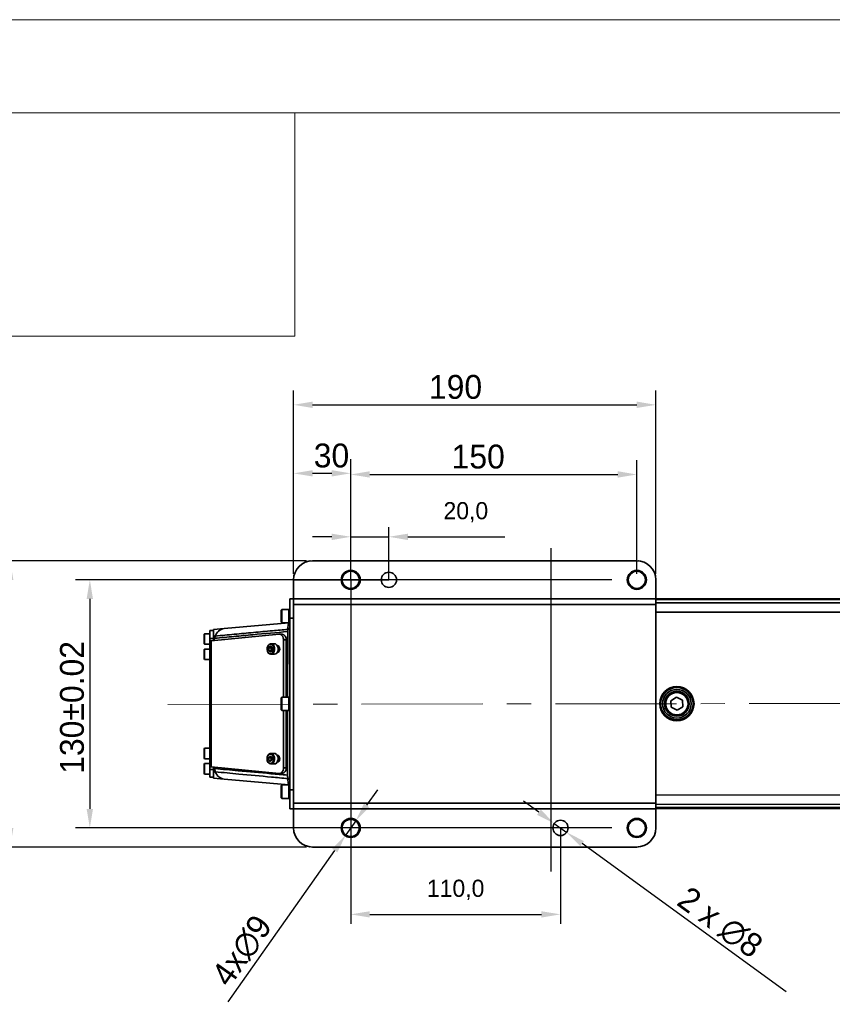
# Model space of a CAD drawing. Header units: millimetres. Extents: x 609 to 1177, y -109 to 470.
# Tile 56 of 60: x 748 to 833, y 367 to 470. Entities that reach past the tile are written whole.
import ezdxf
from ezdxf.enums import TextEntityAlignment as Align

# ---------------------------------------------------------------- set-up
doc = ezdxf.new("R2010")
doc.units = ezdxf.units.MM
doc.header["$PDSIZE"] = -1
doc.linetypes.add('CENTERX2', pattern=[20.32, 12.7, -2.54, 2.54, -2.54])
for name, color, linetype, lineweight in [('1轮廓实线层', 7, 'Continuous', 18), ('2细线层', 4, 'Continuous', 13), ('6文字层', 3, 'Continuous', 13), ('图框层', 7, 'Continuous', 18)]:
    doc.layers.add(name, color=color, linetype=linetype, lineweight=lineweight)
doc.layers.add('标注层', color=7, linetype='Continuous')
doc.styles.add('PC_TEXTSTYLE', font='ISOCP.SHX', dxfattribs={"width": 0.707, "bigfont": 'GBCBIG.SHX'})
doc.dimstyles.new('ISO-25', dxfattribs={"dimtxt": 2.5, "dimasz": 2, "dimexe": 1.5, "dimexo": 0.625, "dimtad": 1, "dimdec": 1, "dimlfac": 5, "dimtxsty": 'Standard', "dimcen": 2.5, "dimclrd": 1, "dimclre": 1, "dimadec": 0, "dimazin": 0, "dimtfac": 1, "dimtdec": 1, "dimtmove": 0, "dimatfit": 3, "dimfxl": 1, "dimarcsym": 0})
doc.dimstyles.new('安装尺寸', dxfattribs={"dimtxt": 1.8, "dimasz": 2, "dimexe": 1, "dimexo": 0, "dimgap": 1.524, "dimtad": 1, "dimdec": 1, "dimlfac": 5, "dimzin": 0, "dimtxsty": 'Standard', "dimcen": 2.5, "dimclrd": 4, "dimclre": 4, "dimclrt": 3, "dimadec": 3, "dimazin": 0, "dimtfac": 1, "dimtdec": 1, "dimtmove": 0, "dimatfit": 3, "dimfxl": 1, "dimtzin": 0, "dimarcsym": 0})

# ---------------------------------------------------------------- blocks, each defined once
blk = doc.blocks.new('_D_17')
at = {"color": 1, "lineweight": -2, "transparency": 16777216}
for p, q in [((810.2, 411.46), (753.97, 411.46)), ((755.47, 409.46), (755.47, 387.46)), ((810.2, 385.46), (753.97, 385.46))]:
    blk.add_line(p, q, dxfattribs=at)
at = {"color": 1, "transparency": 16777216}
for points in [[(755.13, 409.46), (755.8, 409.46), (755.47, 411.46)], [(755.13, 387.46), (755.8, 387.46), (755.47, 385.46)]]:
    blk.add_solid(points, dxfattribs=at)
at = {"layer": 'Defpoints', "color": 0, "transparency": 16777216}
for p in [(810.83, 411.46), (755.47, 385.46), (810.83, 385.46)]:
    blk.add_point(p, dxfattribs=at)
at = {"color": 0, "transparency": 16777216, "insert": (752.34, 391.13), "char_height": 2.5, "attachment_point": 1, "rotation": 90}
blk.add_mtext('130%%p0.02', dxfattribs=at)
blk = doc.blocks.new('_D_18')
at = {"color": 1, "lineweight": -2, "transparency": 16777216}
for p, q in [((778.2, 413.46), (745.62, 413.46)), ((747.12, 411.46), (747.12, 385.46)), ((778.2, 383.46), (745.62, 383.46))]:
    blk.add_line(p, q, dxfattribs=at)
at = {"color": 1, "transparency": 16777216}
for points in [[(746.78, 411.46), (747.45, 411.46), (747.12, 413.46)], [(746.78, 385.46), (747.45, 385.46), (747.12, 383.46)]]:
    blk.add_solid(points, dxfattribs=at)
at = {"layer": 'Defpoints', "color": 0, "transparency": 16777216}
for p in [(778.83, 413.46), (747.12, 383.46), (778.83, 383.46)]:
    blk.add_point(p, dxfattribs=at)
at = {"color": 0, "transparency": 16777216, "insert": (743.99, 395.75), "char_height": 2.5, "attachment_point": 1, "rotation": 90}
blk.add_mtext('150', dxfattribs=at)
blk = doc.blocks.new('_D_19')
at = {"layer": 'Defpoints', "color": 0, "transparency": 16777216}
for p in [(814.83, 429.8), (776.83, 411.46), (814.83, 411.46)]:
    blk.add_point(p, dxfattribs=at)
at = {"layer": '标注层', "color": 1, "lineweight": -2, "transparency": 16777216}
for p, q in [((776.83, 412.08), (776.83, 431.3)), ((814.83, 412.08), (814.83, 431.3)), ((778.83, 429.8), (812.83, 429.8))]:
    blk.add_line(p, q, dxfattribs=at)
at = {"layer": '标注层', "color": 1, "transparency": 16777216}
for points in [[(778.83, 430.14), (778.83, 429.47), (776.83, 429.8)], [(812.83, 430.14), (812.83, 429.47), (814.83, 429.8)]]:
    blk.add_solid(points, dxfattribs=at)
at = {"layer": '标注层', "color": 0, "transparency": 16777216, "insert": (791.03, 432.93), "char_height": 2.5, "attachment_point": 1}
blk.add_mtext('190', dxfattribs=at)
blk = doc.blocks.new('_D_20')
at = {"color": 1, "lineweight": -2, "transparency": 16777216}
for p, q in [((782.83, 412.08), (782.83, 424)), ((812.83, 412.08), (812.83, 424)), ((784.83, 422.5), (810.83, 422.5))]:
    blk.add_line(p, q, dxfattribs=at)
at = {"color": 1, "transparency": 16777216}
for points in [[(784.83, 422.84), (784.83, 422.17), (782.83, 422.5)], [(810.83, 422.84), (810.83, 422.17), (812.83, 422.5)]]:
    blk.add_solid(points, dxfattribs=at)
at = {"layer": 'Defpoints', "color": 0, "transparency": 16777216}
for p in [(812.83, 422.5), (782.83, 411.46), (812.83, 411.46)]:
    blk.add_point(p, dxfattribs=at)
at = {"color": 0, "transparency": 16777216, "insert": (793.41, 425.63), "char_height": 2.5, "attachment_point": 1}
blk.add_mtext('150', dxfattribs=at)
blk = doc.blocks.new('_D_21')
at = {"color": 1, "lineweight": -2, "transparency": 16777216}
for p, q in [((776.83, 412.08), (776.83, 424.12)), ((782.83, 412.08), (782.83, 424.12)), ((780.83, 422.62), (778.83, 422.62))]:
    blk.add_line(p, q, dxfattribs=at)
at = {"color": 1, "transparency": 16777216}
for points in [[(778.83, 422.95), (778.83, 422.29), (776.83, 422.62)], [(780.83, 422.95), (780.83, 422.29), (782.83, 422.62)]]:
    blk.add_solid(points, dxfattribs=at)
at = {"layer": 'Defpoints', "color": 0, "transparency": 16777216}
for p in [(776.83, 422.62), (776.83, 411.46), (782.83, 411.46)]:
    blk.add_point(p, dxfattribs=at)
at = {"color": 0, "transparency": 16777216, "insert": (778.95, 425.74), "char_height": 2.5, "attachment_point": 1}
blk.add_mtext('30', dxfattribs=at)
blk = doc.blocks.new('_D_23')
at = {"color": 1, "lineweight": -2, "transparency": 16777216}
for p, q in [((802.56, 387.1), (800.94, 388.28)), ((804.18, 385.93), (805.48, 384.99)), ((828.49, 368.29), (807.09, 383.82))]:
    blk.add_line(p, q, dxfattribs=at)
at = {"color": 1, "transparency": 16777216}
for points in [[(802.76, 387.37), (802.37, 386.83), (804.18, 385.93)], [(807.29, 384.08), (806.9, 383.55), (805.48, 384.99)]]:
    blk.add_solid(points, dxfattribs=at)
at = {"layer": 'Defpoints', "color": 0, "transparency": 16777216}
for p in [(804.18, 385.93), (805.48, 384.99)]:
    blk.add_point(p, dxfattribs=at)
at = {"color": 0, "transparency": 16777216, "insert": (818.35, 379.5), "char_height": 2.5, "attachment_point": 1, "rotation": 324.0288}
blk.add_mtext('2 x ∅8\\P', dxfattribs=at)
blk = doc.blocks.new('ZwmFrameMain_A4^_^无分区图框^_^portrait')
at = {"layer": '1轮廓实线层'}
blk.add_line((180, 287), (0, 287), dxfattribs=at)
at = {"layer": '2细线层'}
blk.add_line((185, 292), (-25, 292), dxfattribs=at)
blk = doc.blocks.new('ZwmFrameMain_图样代号')
at = {"layer": '2细线层', "linetype": 'Continuous'}
for p in [(60, 0), (0, -12)]:
    blk.add_line(p, (60, -12), dxfattribs=at)
at = {"layer": '6文字层', "style": 'PC_TEXTSTYLE', "width": 2.827942}
blk.add_attdef('图样代号', text='', height=7, rotation=180, dxfattribs=at).set_placement((58.24, -2.403), (2.346, -2.403), align=Align.FIT)
blk = doc.blocks.new('*D57')
at = {"color": 1, "lineweight": -2, "transparency": 16777216}
for p, q in [((784.5, 387.83), (785.66, 389.46)), ((783.35, 386.2), (782.31, 384.72)), ((769.97, 367.25), (781.16, 383.09))]:
    blk.add_line(p, q, dxfattribs=at)
at = {"color": 1, "transparency": 16777216}
for points in [[(784.23, 388.02), (784.77, 387.64), (783.35, 386.2)], [(780.88, 383.28), (781.43, 382.9), (782.31, 384.72)]]:
    blk.add_solid(points, dxfattribs=at)
at = {"layer": 'Defpoints', "color": 0, "transparency": 16777216}
for p in [(783.35, 386.2), (782.31, 384.72)]:
    blk.add_point(p, dxfattribs=at)
at = {"color": 0, "transparency": 16777216, "insert": (771.44, 372.58), "char_height": 2.5, "attachment_point": 5, "rotation": 54.7682}
blk.add_mtext('4x∅9', dxfattribs=at)
blk = doc.blocks.new('*D65')
at = {"color": 4, "lineweight": -2, "transparency": 16777216}
for p, q in [((782.83, 411.46), (782.83, 375.4)), ((804.83, 385.46), (804.83, 375.4)), ((784.83, 376.4), (802.83, 376.4))]:
    blk.add_line(p, q, dxfattribs=at)
at = {"color": 4, "transparency": 16777216}
for points in [[(784.83, 376.73), (784.83, 376.07), (782.83, 376.4)], [(802.83, 376.73), (802.83, 376.07), (804.83, 376.4)]]:
    blk.add_solid(points, dxfattribs=at)
at = {"layer": 'Defpoints', "color": 0, "transparency": 16777216}
for p in [(782.83, 411.46), (804.83, 385.46), (804.83, 376.4)]:
    blk.add_point(p, dxfattribs=at)
at = {"color": 3, "transparency": 16777216, "insert": (793.83, 378.97), "char_height": 1.8, "attachment_point": 5}
blk.add_mtext('110,0', dxfattribs=at)
blk = doc.blocks.new('*D66')
at = {"color": 4, "lineweight": -2, "transparency": 16777216}
for p, q in [((782.83, 411.46), (782.83, 416.97)), ((786.83, 411.46), (786.83, 416.97)), ((780.83, 415.97), (778.83, 415.97)), ((782.83, 415.97), (786.83, 415.97)), ((788.83, 415.97), (798.98, 415.97))]:
    blk.add_line(p, q, dxfattribs=at)
at = {"color": 4, "transparency": 16777216}
for points in [[(780.83, 416.3), (780.83, 415.63), (782.83, 415.97)], [(788.83, 416.3), (788.83, 415.63), (786.83, 415.97)]]:
    blk.add_solid(points, dxfattribs=at)
at = {"layer": 'Defpoints', "color": 0, "transparency": 16777216}
for p in [(782.83, 415.97), (782.83, 411.46), (786.83, 411.46)]:
    blk.add_point(p, dxfattribs=at)
at = {"color": 3, "transparency": 16777216, "insert": (794.9, 418.54), "char_height": 1.8, "attachment_point": 5}
blk.add_mtext('20,0', dxfattribs=at)

msp = doc.modelspace()

# ---------------------------------------------------------------- linework, layer by layer
for p, q in [((803.82828, 414.77946), (803.82828, 380.88888)), ((776.82828, 411.45986), (786.82828, 411.45986))]:
    msp.add_line(p, q)
at = {"color": 7, "linetype": 'Continuous', "lineweight": 35}
for p, q in [((812.82828, 413.45986), (778.82828, 413.45986)), ((776.82828, 411.45986), (776.82828, 409.45986)), ((814.82828, 409.45986), (814.82828, 411.45986)), ((776.42828, 409.45986), (776.82828, 409.45986)), ((776.42828, 407.45986), (776.42828, 409.45986)), ((776.82828, 409.45986), (814.82828, 409.45986)), ((776.82828, 408.85986), (776.82828, 409.45986)), ((814.82828, 408.85986), (776.82828, 408.85986)), ((776.82828, 388.05986), (776.82828, 408.85986)), ((814.82828, 409.47471), (861.81339, 409.53807)), ((814.82828, 409.45986), (814.82828, 408.85986)), ((814.82828, 388.05986), (814.82828, 408.85986)), ((775.59828, 408.35986), (775.52828, 408.28986)), ((775.52828, 407.02986), (775.52828, 408.28986)), ((776.32828, 408.35986), (775.59828, 408.35986)), ((775.59828, 408.35986), (775.59828, 406.95986)), ((776.32828, 408.35986), (776.32828, 406.95986)), ((776.42828, 408.20986), (776.32828, 408.20986)), ((769.55216, 406.34778), (776.33085, 406.94084)), ((775.52828, 407.02986), (775.59828, 406.95986)), ((775.59828, 406.95986), (776.32828, 406.95986)), ((776.32828, 407.10986), (776.42828, 407.10986)), ((776.82828, 407.45986), (776.42828, 407.45986)), ((776.42828, 389.45986), (776.42828, 407.45986)), ((776.82828, 389.45986), (776.82828, 407.45986)), ((767.50828, 405.80986), (767.44828, 405.74986)), ((767.44828, 404.76986), (767.44828, 405.74986)), ((768.04828, 405.80986), (767.50828, 405.80986)), ((767.50828, 405.80986), (767.50828, 404.70986)), ((768.04828, 406.1512), (768.44828, 406.1512)), ((768.04828, 406.1512), (768.04828, 405.32134)), ((775.31498, 405.75766), (768.18064, 405.05986)), ((768.44828, 406.2512), (769.55216, 406.34778)), ((768.44828, 405.97891), (768.44828, 406.1512)), ((768.44828, 405.5339), (768.44828, 405.54581)), ((768.44828, 405.24417), (768.44828, 405.5339)), ((775.62458, 405.75912), (775.34491, 405.75912)), ((776.20768, 399.15986), (776.21707, 406.03997)), ((767.44828, 404.76986), (767.50828, 404.70986)), ((767.50828, 404.70986), (768.04828, 404.70986)), ((768.44828, 405.32134), (768.04828, 405.32134)), ((768.04828, 405.05986), (768.04828, 405.32134)), ((768.04828, 405.05986), (768.04828, 391.85986)), ((768.18064, 405.05986), (768.04828, 405.05986)), ((768.18064, 405.05986), (768.18064, 391.85986)), ((768.44828, 405.05986), (768.44828, 405.24417)), ((768.58198, 405.33892), (768.50846, 405.33208)), ((774.22388, 404.31982), (774.38707, 404.49702)), ((774.38707, 404.49702), (774.57813, 404.38826)), ((774.83593, 404.75989), (774.45842, 404.76094)), ((775.77387, 399.15986), (775.77387, 405.15912)), ((775.77387, 405.15912), (776.05355, 405.15912)), ((776.05355, 399.15986), (776.05355, 405.15912)), ((767.50828, 404.20986), (767.44828, 404.14986)), ((767.44828, 403.16986), (767.44828, 404.14986)), ((768.04828, 404.20986), (767.50828, 404.20986)), ((767.50828, 404.20986), (767.50828, 403.10986)), ((774.25175, 404.03386), (774.22388, 404.31982)), ((774.46694, 404.31914), (774.22388, 404.31982)), ((774.4428, 403.9251), (774.25175, 404.03386)), ((774.4948, 404.03318), (774.25175, 404.03386)), ((774.60599, 404.10231), (774.4428, 403.9251)), ((774.45535, 403.66095), (774.83286, 403.65989)), ((774.55701, 404.40028), (774.46694, 404.31914)), ((774.4948, 404.03318), (774.52746, 404.01703)), ((774.57813, 404.38826), (774.60599, 404.10231)), ((767.44828, 403.16986), (767.50828, 403.10986)), ((767.50828, 403.10986), (768.04828, 403.10986)), ((775.59828, 399.15986), (775.52828, 399.08986)), ((775.52828, 397.82986), (775.52828, 399.08986)), ((776.32828, 399.15986), (775.59828, 399.15986)), ((775.59828, 399.15986), (775.59828, 397.75986)), ((776.32828, 399.15986), (776.32828, 397.75986)), ((776.42828, 399.00986), (776.32828, 399.00986)), ((816.4101, 398.7905), (816.99011, 399.16943)), ((816.44826, 398.09873), (816.4101, 398.7905)), ((816.99011, 399.16943), (817.60828, 398.8566)), ((817.60828, 398.8566), (817.64644, 398.16483)), ((775.52828, 397.82986), (775.59828, 397.75986)), ((775.59828, 397.75986), (776.32828, 397.75986)), ((775.77387, 391.7606), (775.77387, 397.75986)), ((776.05355, 391.7606), (776.05355, 397.75986)), ((776.19653, 390.98742), (776.20577, 397.75986)), ((776.32828, 397.90986), (776.42828, 397.90986)), ((817.06643, 397.78589), (816.44826, 398.09873)), ((817.64644, 398.16483), (817.06643, 397.78589)), ((767.50828, 393.80986), (767.44828, 393.74986)), ((767.44828, 392.76986), (767.44828, 393.74986)), ((768.04828, 393.80986), (767.50828, 393.80986)), ((767.50828, 393.80986), (767.50828, 392.70986)), ((774.82027, 393.26032), (774.44276, 393.26138)), ((767.44828, 392.76986), (767.50828, 392.70986)), ((767.50828, 392.20986), (767.44828, 392.14986)), ((767.44828, 391.16986), (767.44828, 392.14986)), ((767.50828, 392.70986), (768.04828, 392.70986)), ((768.04828, 392.20986), (767.50828, 392.20986)), ((767.50828, 392.20986), (767.50828, 391.10986)), ((774.20795, 392.81931), (774.3707, 392.99731)), ((774.23654, 392.53349), (774.20795, 392.81931)), ((774.45101, 392.81863), (774.20795, 392.81931)), ((774.42787, 392.42568), (774.23654, 392.53349)), ((774.47959, 392.53282), (774.23654, 392.53349)), ((774.3707, 392.99731), (774.56203, 392.8895)), ((774.59061, 392.60368), (774.42787, 392.42568)), ((774.43969, 392.16138), (774.8172, 392.16033)), ((774.54175, 392.90092), (774.45101, 392.81863)), ((774.47959, 392.53282), (774.51152, 392.51718)), ((774.56203, 392.8895), (774.59061, 392.60368)), ((775.11528, 392.34986), (775.13042, 392.34986)), ((775.13042, 393.06986), (775.11683, 393.06986)), ((767.44828, 391.16986), (767.50828, 391.10986)), ((767.50828, 391.10986), (768.04828, 391.10986)), ((768.18064, 391.85986), (768.04828, 391.85986)), ((768.04828, 391.85986), (768.04828, 391.59839)), ((768.04828, 391.59839), (768.44828, 391.59839)), ((768.04828, 390.76852), (768.04828, 391.59839)), ((775.31498, 391.16207), (768.18064, 391.85986)), ((768.44828, 391.85986), (768.44828, 391.74599)), ((768.44828, 391.43571), (768.44828, 391.74599)), ((768.44828, 391.43571), (768.44828, 391.40552)), ((768.44828, 391.3577), (768.44828, 391.43571)), ((768.50846, 391.6889), (768.56816, 391.68338)), ((775.34491, 391.1606), (775.62458, 391.1606)), ((775.77387, 391.7606), (776.05355, 391.7606)), ((768.44828, 390.76852), (768.04828, 390.76852)), ((768.44828, 390.94081), (768.44828, 390.76852)), ((768.44828, 390.66852), (769.55216, 390.57194)), ((769.55216, 390.57194), (776.33085, 389.97888)), ((775.59828, 389.95986), (775.52828, 389.88986)), ((775.52828, 388.62986), (775.52828, 389.88986)), ((776.32828, 389.95986), (775.59828, 389.95986)), ((775.59828, 389.95986), (775.59828, 388.55986)), ((776.32828, 389.95986), (776.32828, 388.55986)), ((776.42828, 389.80986), (776.32828, 389.80986)), ((776.42828, 389.45986), (776.82828, 389.45986)), ((776.42828, 387.45986), (776.42828, 389.45986)), ((775.52828, 388.62986), (775.59828, 388.55986)), ((775.59828, 388.55986), (776.32828, 388.55986)), ((776.32828, 388.70986), (776.42828, 388.70986)), ((776.82828, 388.05986), (814.82828, 388.05986)), ((776.82828, 387.45986), (776.82828, 388.05986)), ((814.82828, 388.05986), (814.82828, 387.45986)), ((776.82828, 387.45986), (776.42828, 387.45986)), ((776.82828, 387.45986), (776.82828, 385.45986)), ((776.82828, 387.45986), (814.82828, 387.45986)), ((861.84306, 387.53809), (814.82828, 387.47469)), ((814.82828, 385.45986), (814.82828, 387.45986)), ((778.82828, 383.45986), (812.82828, 383.45986))]:
    msp.add_line(p, q, dxfattribs=at)
at = {"color": 7, "linetype": 'Continuous', "lineweight": 35, "true_color": 0xffffff}
for p, q in [((861.81355, 409.42155), (814.82828, 409.35819)), ((814.82828, 409.03548), (861.81399, 409.09884)), ((861.81531, 408.11826), (814.82828, 408.0549)), ((768.50846, 405.33208), (768.50846, 405.09192)), ((768.50846, 391.8278), (768.50846, 391.6889)), ((814.82828, 388.89449), (861.84115, 388.95789)), ((861.84247, 387.97731), (814.82828, 387.91391)), ((814.82828, 387.5912), (861.8429, 387.6546))]:
    msp.add_line(p, q, dxfattribs=at)
at = {"linetype": 'CENTERX2', "lineweight": 18}
msp.add_line((763.65317, 398.40568), (898.47533, 398.5875), dxfattribs=at)
at = {"color": 7, "linetype": 'Continuous', "lineweight": 35, "flags": 128}
for points in [[(768.44828, 405.54581), (768.47194, 405.54804), (768.61949, 405.56199)], [(775.31498, 405.75766), (775.40275, 405.75364), (775.4881, 405.7247), (775.56744, 405.67206), (775.63746, 405.59793), (775.69522, 405.5054), (775.73829, 405.39837), (775.76488, 405.2813), (775.77387, 405.15912)], [(774.40379, 404.75576), (774.54814, 404.74617), (774.68016, 404.66429), (774.78203, 404.52119), (774.83999, 404.33618), (774.8462, 404.13426), (774.79984, 403.9427), (774.70716, 403.78736), (774.58067, 403.68923), (774.43747, 403.66156), (774.29689, 403.70809), (774.17792, 403.82253), (774.09662, 403.98943), (774.06398, 404.18624), (774.0844, 404.38639), (774.15513, 404.56285), (774.26661, 404.69178), (774.40379, 404.75576)], [(774.36764, 404.69645), (774.23839, 404.63383), (774.13601, 404.50685), (774.0761, 404.33484), (774.06778, 404.14398), (774.11231, 403.96334), (774.20291, 403.82041), (774.32579, 403.73695), (774.46224, 403.72567), (774.59149, 403.78829), (774.69386, 403.91527), (774.75377, 404.08728), (774.76209, 404.27814), (774.71757, 404.45878), (774.62697, 404.60171), (774.50409, 404.68517), (774.36764, 404.69645)], [(774.83593, 404.75989), (774.92565, 404.74512), (775.05767, 404.66324), (775.15954, 404.52014), (775.2175, 404.33513), (775.22371, 404.13321), (775.17735, 403.94165), (775.08467, 403.78631), (774.95818, 403.68818), (774.83286, 403.65989)], [(775.13042, 403.84986), (775.22892, 403.87726), (775.31242, 403.9553), (775.36821, 404.0721), (775.3878, 404.20986), (775.36821, 404.34763), (775.31242, 404.46442), (775.22892, 404.54246), (775.13042, 404.56986)], [(774.38677, 393.25593), (774.53114, 393.24705), (774.66337, 393.16582), (774.7656, 393.02322), (774.82402, 392.8385), (774.83074, 392.63661), (774.78486, 392.44482), (774.69256, 392.28903), (774.56633, 392.19028), (774.42319, 392.16191), (774.2825, 392.20775), (774.16324, 392.3216), (774.08152, 392.4881), (774.04839, 392.68475), (774.06831, 392.885), (774.13859, 393.0618), (774.24975, 393.19127), (774.38677, 393.25593)], [(774.35076, 393.19664), (774.22167, 393.13339), (774.11962, 393.00591), (774.06014, 392.83361), (774.05229, 392.64271), (774.09727, 392.46229), (774.18823, 392.31981), (774.31132, 392.23696), (774.4478, 392.22635), (774.57689, 392.2896), (774.67895, 392.41708), (774.73843, 392.58938), (774.74627, 392.78028), (774.70129, 392.9607), (774.61033, 393.10318), (774.48724, 393.18603), (774.35076, 393.19664)], [(774.82027, 393.26032), (774.90865, 393.24599), (775.04088, 393.16476), (775.14311, 393.02216), (775.20153, 392.83744), (775.20825, 392.63556), (775.16237, 392.44377), (775.07007, 392.28798), (774.94384, 392.18923), (774.8172, 392.16033)], [(775.13042, 392.34986), (775.22892, 392.37726), (775.31242, 392.4553), (775.36821, 392.5721), (775.3878, 392.70986), (775.36821, 392.84763), (775.31242, 392.96442), (775.22892, 393.04246), (775.13042, 393.06986)], [(768.6269, 391.34077), (768.47219, 391.35544), (768.44828, 391.3577)], [(775.31498, 391.16207), (775.40275, 391.16609), (775.4881, 391.19502), (775.56744, 391.24766), (775.63746, 391.32179), (775.69522, 391.41432), (775.73829, 391.52136), (775.76488, 391.63842), (775.77387, 391.7606)]]:
    msp.add_lwpolyline(points, dxfattribs=at)
at = {"color": 7, "linetype": 'Continuous', "lineweight": 35}
for centre, radius in [((782.82828, 411.45986), 1), ((782.82828, 411.45986), 0.9), ((786.82828, 411.45986), 0.8), ((812.82828, 411.45986), 1), ((812.82828, 411.45986), 0.9), ((817.02827, 398.47766), 1.8), ((817.02827, 398.47766), 1.7), ((817.02827, 398.47766), 1.5), ((817.02827, 398.47766), 1.3), ((817.02827, 398.47766), 1.17), ((782.82828, 385.45986), 1), ((782.82828, 385.45986), 0.9), ((804.82828, 385.45986), 0.8), ((812.82828, 385.45986), 1), ((812.82828, 385.45986), 0.9)]:
    msp.add_circle(centre, radius, dxfattribs=at)
for centre, radius, start, end in [((778.82828, 411.45986), 2, 90, 180), ((778.42828, 413.82629), 0.4, 279.8112122, 293.8310267), ((812.82828, 411.45986), 2, 0, 90), ((813.02828, 413.65075), 0.2, 252.5290335, 264.808547), ((776.34828, 406.7416), 0.2, 66.4218215, 95.0000009), ((769.09361, 405.36757), 0.51243, 157.7025016, 183.2052827), ((769.74121, 405.177), 1.18594, 99.1722465, 161.056955), ((775.5268, 405.23587), 0.53231, 351.7102544, 79.4147828), ((769.33344, 391.63826), 0.76661, 176.6251389, 202.8329615), ((769.73774, 391.73645), 1.17921, 199.6058325, 260.9452901), ((775.5268, 391.68386), 0.53231, 280.5852172, 8.2897456), ((776.34828, 390.17812), 0.2, 264.9999991, 286.7358026), ((778.82828, 385.45986), 2, 180, 270), ((812.82828, 385.45986), 2, 270, 0), ((778.42828, 383.09343), 0.4, 66.2284263, 80.4004924), ((813.02828, 383.26897), 0.2, 95.2083991, 107.4740374)]:
    msp.add_arc(centre, radius, start, end, dxfattribs=at)
for points, knots in [([(776.22952, 406.27021), (776.2341, 406.3464), (776.24595, 406.54344), (776.26991, 406.75977), (776.29957, 406.91197), (776.32045, 406.93124), (776.33085, 406.94084)], [0, 0, 0, 0, 0.174530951, 0.451374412, 0.726625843, 1, 1, 1, 1]), ([(768.44828, 405.54581), (768.44828, 405.62902), (768.44828, 405.79828), (768.44828, 405.9981), (768.44828, 406.15183), (768.44828, 406.23771), (768.44828, 406.24709), (768.44828, 406.2512)], [0, 0, 0, 0, 0.176467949, 0.358918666, 0.585447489, 0.818371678, 1, 1, 1, 1]), ([(768.44828, 405.5339), (768.45322, 405.49419), (768.46133, 405.42891), (768.49384, 405.35976), (768.50821, 405.33256), (768.50846, 405.33208)], [0, 0, 0, 0, 0.6041537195, 0.9930227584, 1, 1, 1, 1]), ([(776.21707, 406.03997), (775.00402, 405.92956), (773.12493, 405.75851), (770.57992, 405.52426), (769.24796, 405.4007), (768.58198, 405.33892)], [0, 0, 0, 0, 0.476619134, 0.738309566, 1, 1, 1, 1]), ([(768.61949, 405.56199), (769.28595, 405.62483), (770.61886, 405.7505), (772.61813, 405.93699), (774.48833, 406.11026), (775.69208, 406.22082), (776.22947, 406.27018)], [0, 0, 0, 0, 0.2627135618, 0.5254267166, 0.7881395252, 1, 1, 1, 1]), ([(776.25223, 406.23376), (776.2442, 406.2104), (776.22332, 406.14962), (776.21945, 406.08176), (776.21707, 406.03997)], [0, 0, 0, 0, 0.384335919, 1, 1, 1, 1]), ([(776.22953, 406.27023), (776.22981, 406.26994), (776.23913, 406.26046), (776.24578, 406.24691), (776.25223, 406.23376)], [0, 0, 0, 0, 0.030415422, 1, 1, 1, 1]), ([(776.25223, 406.23376), (776.27287, 406.26694), (776.31141, 406.32886), (776.37413, 406.38522), (776.41426, 406.3997), (776.42828, 406.40476)], [0, 0, 0, 0, 0.4288438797, 0.8004476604, 1, 1, 1, 1]), ([(774.46694, 404.31914), (774.46966, 404.3098), (774.48625, 404.25296), (774.50372, 404.15451), (774.49749, 404.06979), (774.4948, 404.03318)], [0, 0, 0, 0, 0.10034612, 0.611252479, 1, 1, 1, 1]), ([(774.45101, 392.81863), (774.45376, 392.8093), (774.47049, 392.75249), (774.4882, 392.65409), (774.48219, 392.56941), (774.47959, 392.53282)], [0, 0, 0, 0, 0.10034612, 0.611252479, 1, 1, 1, 1]), ([(768.50846, 391.6889), (768.50819, 391.68827), (768.49651, 391.66093), (768.46313, 391.57538), (768.45432, 391.49247), (768.44828, 391.43571)], [0, 0, 0, 0, 0.007363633, 0.32043828, 1, 1, 1, 1]), ([(768.44828, 391.3577), (768.44828, 391.27562), (768.44828, 391.10873), (768.44828, 390.91181), (768.44828, 390.76093), (768.44828, 390.68047), (768.44828, 390.67203), (768.44828, 390.66852)], [0, 0, 0, 0, 0.178380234, 0.362667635, 0.593538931, 0.830934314, 1, 1, 1, 1]), ([(768.56816, 391.68338), (769.38802, 391.60788), (771.34931, 391.42725), (773.89211, 391.19562), (775.61509, 391.03995), (776.19653, 390.98742)], [0, 0, 0, 0, 0.3224372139, 0.7713453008, 1, 1, 1, 1]), ([(776.23036, 390.63283), (775.65917, 390.68526), (773.94559, 390.84255), (771.41114, 391.07797), (769.44767, 391.2633), (768.6269, 391.34077)], [0, 0, 0, 0, 0.2254001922, 0.6762016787, 1, 1, 1, 1]), ([(776.19653, 390.98742), (776.20057, 390.91929), (776.2069, 390.81237), (776.24117, 390.71777), (776.25361, 390.68345)], [0, 0, 0, 0, 0.6372299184, 1, 1, 1, 1]), ([(776.25361, 390.68345), (776.24676, 390.66853), (776.23878, 390.65113), (776.23146, 390.63509), (776.23042, 390.63281)], [0, 0, 0, 0, 0.857871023, 1, 1, 1, 1]), ([(776.23042, 390.63281), (776.23472, 390.56263), (776.24636, 390.37283), (776.2699, 390.15991), (776.29957, 390.00777), (776.32045, 389.98849), (776.33085, 389.97888)], [0, 0, 0, 0, 0.1644265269, 0.4446587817, 0.7232795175, 1, 1, 1, 1]), ([(776.42828, 390.51497), (776.40861, 390.52293), (776.35614, 390.54418), (776.29801, 390.60928), (776.2648, 390.66476), (776.25361, 390.68345)], [0, 0, 0, 0, 0.284470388, 0.758969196, 1, 1, 1, 1])]:
    msp.add_open_spline(points, degree=3, knots=knots, dxfattribs=at)

# ---------------------------------------------------------------- block references
at = {"layer": '图框层', "xscale": 1.95, "yscale": 1.95, "zscale": 1.95}
for name, p in [('ZwmFrameMain_A4^_^无分区图框^_^portrait', (659.97963, -99.23737)), ('ZwmFrameMain_图样代号', (659.97963, 460.41263))]:
    msp.add_blockref(name, p, dxfattribs=at)

# ---------------------------------------------------------------- dimensions: what is measured, and where the dimension line sits
for base, p1, p2, dimstyle, picture, middle in [((776.82828, 422.61998), (782.82828, 411.45986), (776.82828, 411.45986), 'ISO-25', '_D_21', (780.82828, 422.61998)), ((812.82828, 422.50326), (782.82828, 411.45986), (812.82828, 411.45986), 'ISO-25', '_D_20', (796.11571, 422.50326)), ((782.82828, 415.96646), (786.82828, 411.45986), (782.82828, 411.45986), '安装尺寸', '*D66', (794.90228, 415.96646))]:
    dim = msp.add_linear_dim(base=base, p1=p1, p2=p2, dimstyle=dimstyle)
    dim.commit()
    dim.dimension.update_dxf_attribs({"geometry": picture, "text_midpoint": middle, "dimtype": 160})
dim = msp.add_linear_dim(base=(747.11594, 383.45986), p1=(778.82828, 413.45986), p2=(778.82828, 383.45986), angle=90, dimstyle='ISO-25')
dim.commit()
dim.dimension.update_dxf_attribs({"geometry": '_D_18', "text_midpoint": (747.11594, 398.45986), "dimtype": 160})
dim = msp.add_linear_dim(base=(755.46742, 385.45986), p1=(810.82828, 411.45986), p2=(810.82828, 385.45986), angle=90, text='<>%%p0.02', dimstyle='ISO-25')
dim.commit()
dim.dimension.update_dxf_attribs({"geometry": '_D_17', "text_midpoint": (755.46742, 398.84039), "dimtype": 160})
dim = msp.add_linear_dim(base=(804.82828, 376.39849), p1=(782.82828, 411.45986), p2=(804.82828, 385.45986), dimstyle='安装尺寸')
dim.commit()
dim.dimension.update_dxf_attribs({"geometry": '*D65', "text_midpoint": (793.82828, 378.97249)})
for p1, p2, text, picture, middle in [((783.34748, 386.195), (782.30908, 384.72472), '4x<>', '*D57', (772.96988, 371.50116)), ((804.18083, 385.92976), (805.47573, 384.98996), '2 x <>\\P', '_D_23', (822.2517, 372.81439))]:
    dim = msp.add_diameter_dim_2p(p1=p1, p2=p2, text=text, dimstyle='ISO-25')
    dim.commit()
    dim.dimension.update_dxf_attribs({"geometry": picture, "text_midpoint": middle, "dimtype": 163})
at = {"layer": '标注层'}
dim = msp.add_linear_dim(base=(814.82828, 429.80167), p1=(776.82828, 411.45986), p2=(814.82828, 411.45986), dimstyle='ISO-25', dxfattribs=at)
dim.commit()
dim.dimension.update_dxf_attribs({"geometry": '_D_19', "text_midpoint": (793.74134, 429.80167), "dimtype": 160})

doc.saveas('drawing.dxf')
